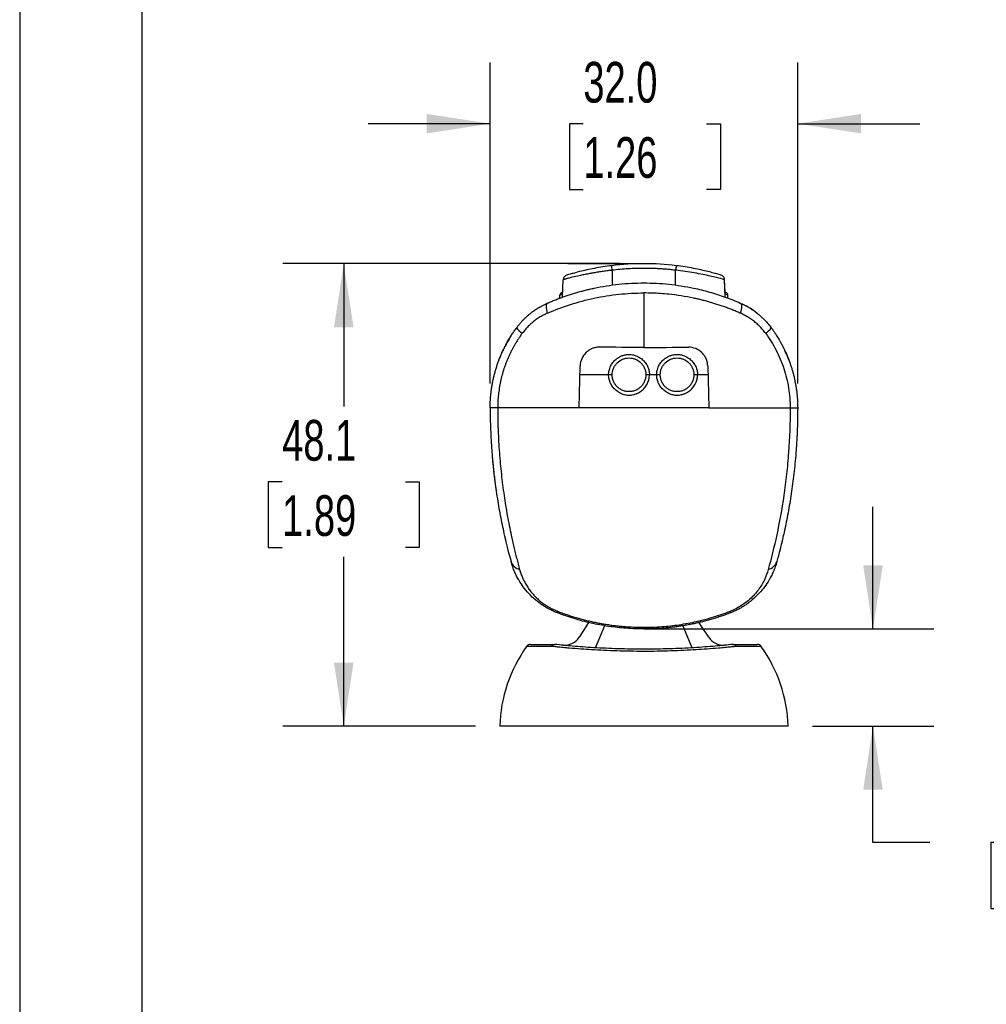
# Model space of a CAD drawing. Header units: millimetres. Extents: x 0 to 559, y 0 to 432.
# Tile 2 of 34: x 0 to 101, y 143 to 245. Entities that reach past the tile are written whole.
import ezdxf

# ---------------------------------------------------------------- set-up
doc = ezdxf.new("R2010")
doc.units = ezdxf.units.MM
doc.header["$LTSCALE"] = 2
doc.layers.add('DIMENSIONS', color=140, linetype='Continuous', lineweight=25)
doc.layers.add('TEXT', color=140, linetype='Continuous', lineweight=25)
doc.styles.add('SLDTEXTSTYLE0', font='TXT', dxfattribs={"width": 0.7})
doc.dimstyles.new('SLDDIMSTYLE0', dxfattribs={"dimtxt": 4.316016, "dimasz": 6.604, "dimexe": 0, "dimexo": 0.0625, "dimgap": 1.079004, "dimtad": 0, "dimtih": 1, "dimtoh": 1, "dimdec": 1, "dimrnd": 1e-09, "dimzin": 12, "dimdsep": 46, "dimtxsty": 'SLDTEXTSTYLE0', "dimsah": 1, "dimcen": 0.09, "dimadec": 0, "dimazin": 3, "dimtfac": 1, "dimtdec": 1, "dimtofl": 0, "dimtmove": 0, "dimatfit": 3, "dimfxl": 0, "dimfrac": 2, "dimtolj": 1, "dimtzin": 12, "dimarcsym": 0})
doc.dimstyles.new('SLDDIMSTYLE1', dxfattribs={"dimtxt": 4.316016, "dimasz": 6.604, "dimexe": 0, "dimexo": 0.0625, "dimgap": 1.079004, "dimtad": 0, "dimtih": 1, "dimtoh": 1, "dimdec": 1, "dimrnd": 1e-09, "dimzin": 12, "dimdsep": 46, "dimtxsty": 'SLDTEXTSTYLE0', "dimsah": 1, "dimcen": 0.09, "dimadec": 0, "dimazin": 3, "dimtfac": 1, "dimtdec": 1, "dimtmove": 0, "dimatfit": 0, "dimfxl": 0, "dimfrac": 2, "dimtolj": 1, "dimtzin": 12, "dimarcsym": 0})
doc.dimstyles.new('SLDDIMSTYLE2', dxfattribs={"dimtxt": 4.316016, "dimasz": 6.604, "dimexe": 0, "dimexo": 0.0625, "dimgap": 1.079004, "dimtad": 0, "dimtih": 1, "dimtoh": 1, "dimdec": 1, "dimrnd": 1e-09, "dimzin": 4, "dimdsep": 46, "dimtxsty": 'SLDTEXTSTYLE0', "dimsah": 1, "dimcen": 0.09, "dimadec": 0, "dimazin": 1, "dimtfac": 1, "dimtdec": 1, "dimtmove": 0, "dimatfit": 0, "dimfxl": 0, "dimfrac": 2, "dimtolj": 1, "dimtzin": 12, "dimarcsym": 0})

# ---------------------------------------------------------------- blocks, each defined once
blk = doc.blocks.new('_D')
at = {"layer": 'DIMENSIONS'}
for p, q in [((62.43, 220.05), (27.38, 220.05)), ((33.73, 220.05), (33.73, 205.19)), ((27.32, 197.36), (25.87, 197.36)), ((25.87, 197.36), (25.87, 190.51)), ((40.14, 197.36), (41.59, 197.36)), ((41.59, 197.36), (41.59, 190.51)), ((25.87, 190.51), (27.32, 190.51)), ((33.73, 171.94), (33.73, 189.54)), ((41.59, 190.51), (40.14, 190.51)), ((47.43, 171.94), (27.38, 171.94))]:
    blk.add_line(p, q, dxfattribs=at)
for points in [[(33.73, 220.05), (32.71, 213.44), (34.75, 213.44)], [(33.73, 171.94), (34.75, 178.54), (32.71, 178.54)]]:
    blk.add_solid(points, dxfattribs=at)
at = {"layer": 'DIMENSIONS', "char_height": 4.233, "attachment_point": 1, "style": 'SLDTEXTSTYLE0'}
for s, insert in [('48.1', (27.32, 203.79)), ('1.89', (27.32, 195.96))]:
    blk.add_mtext(s, dxfattribs=dict(at, insert=insert))
blk = doc.blocks.new('_D_1')
at = {"layer": 'DIMENSIONS'}
for p, q in [((88.8, 182.05), (88.8, 194.75)), ((67.51, 182.05), (95.15, 182.05)), ((82.51, 171.94), (95.15, 171.94)), ((88.8, 159.84), (88.8, 171.94)), ((94.73, 159.84), (88.8, 159.84)), ((102.51, 159.84), (101.06, 159.84)), ((101.06, 159.84), (101.06, 152.98)), ((115.34, 159.84), (116.79, 159.84)), ((116.79, 159.84), (116.79, 152.98)), ((101.06, 152.98), (102.51, 152.98)), ((116.79, 152.98), (115.34, 152.98))]:
    blk.add_line(p, q, dxfattribs=at)
for points in [[(88.8, 182.05), (89.82, 188.65), (87.79, 188.65)], [(88.8, 171.94), (87.79, 165.34), (89.82, 165.34)]]:
    blk.add_solid(points, dxfattribs=at)
at = {"layer": 'DIMENSIONS', "char_height": 4.233, "attachment_point": 1, "style": 'SLDTEXTSTYLE0'}
for s, insert in [('10.1', (102.51, 166.26)), ('0.40', (102.51, 158.43))]:
    blk.add_mtext(s, dxfattribs=dict(at, insert=insert))
blk = doc.blocks.new('_D_2')
at = {"layer": 'DIMENSIONS'}
for p, q in [((48.97, 207.59), (48.97, 240.96)), ((80.97, 207.59), (80.97, 240.96)), ((48.97, 234.61), (36.27, 234.61)), ((58.66, 234.61), (57.21, 234.61)), ((57.21, 234.61), (57.21, 227.75)), ((71.48, 234.61), (72.93, 234.61)), ((72.93, 234.61), (72.93, 227.75)), ((80.97, 234.61), (93.67, 234.61)), ((57.21, 227.75), (58.66, 227.75)), ((72.93, 227.75), (71.48, 227.75))]:
    blk.add_line(p, q, dxfattribs=at)
for points in [[(48.97, 234.61), (42.36, 235.63), (42.36, 233.6)], [(80.97, 234.61), (87.57, 233.6), (87.57, 235.63)]]:
    blk.add_solid(points, dxfattribs=at)
at = {"layer": 'DIMENSIONS', "char_height": 4.233, "attachment_point": 1, "style": 'SLDTEXTSTYLE0'}
for s, insert in [('32.0', (58.66, 241.04)), ('1.26', (58.66, 233.21))]:
    blk.add_mtext(s, dxfattribs=dict(at, insert=insert))

msp = doc.modelspace()

# ---------------------------------------------------------------- linework, layer by layer
at = {"color": 7, "linetype": 'Continuous'}
msp.add_line((0.00494, 431.805348), (0.00494, 0.005348), dxfattribs=at)
for p, q in [((61.666561, 219.361036), (61.666561, 217.827255)), ((68.266561, 217.827255), (68.266561, 219.361036)), ((56.51034, 216.57243), (56.573599, 218.383925)), ((73.421889, 216.598013), (73.359517, 218.384107)), ((73.40563, 217.063604), (73.359524, 218.383925)), ((56.217282, 216.465024), (56.227784, 216.779645)), ((64.966561, 217.002534), (64.966561, 211.339736)), ((73.715841, 216.465024), (73.705341, 216.779645)), ((50.928455, 212.19332), (51.20069, 212.602845)), ((78.732433, 212.602845), (79.004667, 212.19332)), ((58.21639, 205.046012), (58.330612, 209.407968)), ((71.602511, 209.407968), (71.716733, 205.046012)), ((61.291275, 208.486012), (58.30647, 208.486012)), ((66.291275, 208.486012), (65.541848, 208.486012)), ((71.626653, 208.486012), (70.541848, 208.486012)), ((49.74917, 205.046012), (48.966561, 205.046012)), ((58.21639, 205.046012), (49.74917, 205.046012)), ((64.966561, 205.046012), (58.21639, 205.046012)), ((71.716733, 205.046012), (64.966561, 205.046012)), ((71.716733, 205.046012), (80.183953, 205.046012)), ((80.183953, 205.046012), (80.966561, 205.046012)), ((50.469194, 191.73243), (50.553523, 191.337731)), ((79.379599, 191.337731), (78.929302, 189.575404)), ((59.935886, 180.088108), (60.902095, 182.420743)), ((69.997237, 180.088108), (69.031066, 182.42065)), ((53.169804, 180.440845), (55.679474, 180.440845)), ((74.253649, 180.440845), (76.763319, 180.440845)), ((79.966561, 171.940845), (49.966561, 171.940845))]:
    msp.add_line(p, q)
at = {"flags": 128}
for points in [[(56.23421, 216.457327), (56.220543, 216.454678), (56.088721, 216.416591)], [(54.935271, 215.945209), (53.654474, 215.23802), (53.587866, 215.192341), (53.551667, 215.167103), (53.547716, 215.16433), (53.546539, 215.163503), (53.545902, 215.163056), (53.545828, 215.163004), (53.545812, 215.162993), (53.545819, 215.162998)], [(54.935271, 214.901731), (54.884544, 215.107365), (54.847708, 215.296814), (54.825365, 215.466994), (54.817876, 215.615133), (54.825365, 215.73882), (54.847708, 215.836041), (54.884544, 215.905212), (54.935271, 215.945209)], [(74.997852, 215.945209), (75.048579, 215.905212), (75.085414, 215.836041), (75.107758, 215.73882), (75.115247, 215.615133), (75.107758, 215.466994), (75.085414, 215.296814), (75.048579, 215.107365), (74.997852, 214.901731)], [(50.555721, 211.523867), (50.522278, 211.459433), (50.511342, 211.43819), (50.508239, 211.432147), (50.507393, 211.430498), (50.507161, 211.430046), (50.507095, 211.429917), (50.507074, 211.429877), (50.507062, 211.429853), (50.507063, 211.429855)], [(64.966561, 211.339736), (64.383364, 211.339984), (63.800512, 211.340727), (63.218351, 211.341965), (62.637226, 211.343697), (62.057481, 211.345922), (61.479459, 211.348639), (60.903504, 211.351847), (60.329956, 211.355542)], [(64.966561, 211.339736), (65.549759, 211.339984), (66.132611, 211.340727), (66.714772, 211.341965), (67.295897, 211.343697), (67.875642, 211.345922), (68.453664, 211.348639), (69.029619, 211.351847), (69.603166, 211.355542)], [(59.248247, 182.779531), (58.937277, 182.275467), (58.228969, 181.185873)], [(71.704154, 181.185873), (70.995846, 182.275467), (70.691155, 182.769185)]]:
    msp.add_lwpolyline(points, dxfattribs=at)
for centre, radius, start, end in [((33.931288, 216.064388), 27.930508, 6.77844346, 7.76862246), ((96.001835, 216.064388), 27.930508, 172.23137754, 173.22155654), ((56.537888, 216.769293), 0.310277, 109.21811925, 178.08816498), ((73.395236, 216.769295), 0.310277, 1.91153221, 70.78157793), ((53.571206, 214.720945), 2.288697, 215.88492923, 236.60861625), ((76.361917, 214.720945), 2.288697, 303.39138375, 324.11507077), ((52.319475, 189.456953), 1.249293, 198.87052144, 256.60449249), ((77.613648, 189.456953), 1.249293, 283.39550751, 341.12947856), ((56.174556, 183.808406), 0.223634, 157.11802989, 202.88197011), ((73.758567, 183.808406), 0.223634, 337.11802989, 22.88197011), ((53.169804, 179.940845), 0.5, 90, 144.40225644), ((56.654209, 182.246356), 1.898551, 268.45261762, 326.04268143), ((73.278914, 182.246356), 1.898551, 213.95731857, 271.54738238), ((76.763319, 179.940845), 0.5, 35.59774356, 90), ((64.960097, 171.500526), 15, 144.40225644, 178.31786465), ((64.973025, 171.500526), 15, 1.68213535, 35.59774356)]:
    msp.add_arc(centre, radius, start, end)
for points, knots in [([(61.666561, 219.361036), (61.591678, 219.35256), (61.439499, 219.335334), (61.20826, 219.306997), (60.97092, 219.27634), (60.728119, 219.243198), (60.480573, 219.207618), (60.229104, 219.169587), (59.974633, 219.129107), (59.673145, 219.078634), (59.290191, 219.010174), (58.83328, 218.922396), (58.416617, 218.835924), (57.907518, 218.723082), (57.400028, 218.603082), (57.021521, 218.50427), (56.818902, 218.45081), (56.707574, 218.420936), (56.629995, 218.399756), (56.582325, 218.386434), (56.576491, 218.384757), (56.573599, 218.383925)], [0, 0, 0, 0, 0.0281156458, 0.0571365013, 0.0870647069, 0.1179023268, 0.149651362, 0.1823137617, 0.2158914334, 0.2503862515, 0.3039853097, 0.3749810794, 0.4499980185, 0.5002465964, 0.6353871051, 0.7497673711, 0.8015396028, 0.8524321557, 0.9024612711, 0.9516443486, 1, 1, 1, 1]), ([(61.60545, 219.839838), (61.296531, 219.801796), (60.993342, 219.75914), (60.397858, 219.665521), (60.102586, 219.613963), (59.539217, 219.506653), (59.272153, 219.45123), (58.766484, 219.339222), (58.52665, 219.282259), (58.09546, 219.174706), (57.901462, 219.123561), (57.557705, 219.029791), (57.410081, 218.987737), (57.173162, 218.918879), (57.08181, 218.891502), (56.958111, 218.854164), (56.927495, 218.844746), (56.927126, 218.844633)], [0, 0, 0, 0, 0.125, 0.125, 0.25, 0.25, 0.375, 0.375, 0.5, 0.5, 0.625, 0.625, 0.75, 0.75, 0.875, 0.875, 1, 1, 1, 1]), ([(68.266561, 219.361036), (68.110165, 219.379494), (67.797435, 219.416403), (67.327243, 219.461331), (66.856441, 219.498595), (66.384935, 219.52745), (65.912752, 219.548093), (65.439883, 219.560476), (64.848387, 219.565623), (64.138879, 219.554921), (63.312561, 219.516625), (62.487975, 219.454829), (61.940407, 219.392305), (61.666561, 219.361036)], [0, 0, 0, 0, 0.0714042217, 0.142780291, 0.2141501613, 0.2855357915, 0.356959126, 0.4284420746, 0.5000064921, 0.6251554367, 0.7501256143, 0.8750345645, 1, 1, 1, 1]), ([(73.35894, 218.384087), (73.340627, 218.389312), (73.303092, 218.400021), (72.899116, 218.509068), (71.949483, 218.748866), (70.262686, 219.102171), (68.932388, 219.274689), (68.266561, 219.361036)], [0, 0, 0, 0, 0.1221684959, 0.2504076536, 0.5003802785, 0.7499353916, 1, 1, 1, 1]), ([(73.005996, 218.844633), (73.006365, 218.84452), (72.975464, 218.854024), (72.853763, 218.890766), (72.763788, 218.91775), (72.525891, 218.986925), (72.378175, 219.02901), (72.037432, 219.122016), (71.841853, 219.173639), (71.407138, 219.282114), (71.172151, 219.33794), (70.667613, 219.449818), (70.394973, 219.506428), (69.833397, 219.613439), (69.543571, 219.664136), (68.945363, 219.75834), (68.635606, 219.801917), (68.327673, 219.839838)], [0, 0, 0, 0, 0.125, 0.125, 0.25, 0.25, 0.375, 0.375, 0.5, 0.5, 0.625, 0.625, 0.75, 0.75, 0.875, 0.875, 1, 1, 1, 1]), ([(56.927126, 218.844633), (56.88022, 218.825667), (56.784062, 218.786786), (56.670665, 218.675434), (56.592452, 218.537084), (56.579781, 218.434141), (56.573599, 218.383925)], [0, 0, 0, 0, 0.2439037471, 0.4999988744, 0.756094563, 1, 1, 1, 1]), ([(73.359523, 218.383925), (73.353342, 218.434141), (73.340671, 218.537084), (73.262458, 218.675434), (73.14906, 218.786786), (73.052903, 218.825667), (73.005996, 218.844633)], [0, 0, 0, 0, 0.243905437, 0.5000011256, 0.7560962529, 1, 1, 1, 1]), ([(54.935271, 215.945209), (55.07578, 216.005876), (55.356795, 216.127209), (55.783746, 216.299866), (56.214488, 216.465528), (56.649296, 216.623421), (57.087933, 216.773615), (57.530298, 216.915954), (57.976247, 217.050345), (58.425645, 217.176682), (58.878347, 217.294864), (59.334224, 217.404793), (60.482058, 217.658888), (62.352496, 217.954542), (64.959815, 218.091409), (67.566373, 217.955941), (69.565661, 217.641196), (70.966084, 217.320558), (71.797612, 217.099728), (72.617697, 216.851646), (73.425155, 216.576352), (74.220511, 216.276753), (74.738749, 216.055719), (74.997852, 215.945209)], [0, 0, 0, 0, 0.0226287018, 0.0452570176, 0.0678874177, 0.090522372, 0.1131643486, 0.1358158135, 0.1584792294, 0.1811570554, 0.2038517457, 0.2265657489, 0.2493015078, 0.3744791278, 0.4997270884, 0.6248407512, 0.7498893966, 0.7916897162, 0.8334235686, 0.8751062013, 0.916752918, 0.9583790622, 1, 1, 1, 1]), ([(54.935271, 214.901731), (56.492389, 215.583847), (58.112819, 216.106195), (60.21699, 216.550988), (60.6418, 216.62945), (61.499608, 216.764778), (61.934077, 216.821766), (63.235564, 216.957789), (64.101769, 217.002534), (64.966561, 217.002534)], [0, 0, 0, 0, 0.5, 0.5, 0.625, 0.625, 0.75, 0.75, 1, 1, 1, 1]), ([(56.52133, 216.887137), (56.473297, 216.869908), (56.360297, 216.829377), (56.253307, 216.78935), (56.236318, 216.78289), (56.227784, 216.779645)], [0, 0, 0, 0, 0.2689700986, 0.6327699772, 1, 1, 1, 1]), ([(74.997852, 214.901731), (74.851575, 214.964847), (74.560339, 215.090512), (74.119358, 215.268238), (73.678081, 215.437109), (73.236142, 215.596578), (72.793703, 215.746983), (72.350751, 215.88842), (71.907279, 216.021039), (71.463241, 216.144964), (71.018563, 216.260306), (70.573142, 216.36716), (69.850872, 216.526466), (68.847356, 216.710801), (67.698811, 216.860941), (66.693012, 216.947422), (65.829897, 216.993865), (65.254359, 216.999644), (64.966561, 217.002534)], [0, 0, 0, 0, 0.04723738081, 0.09404916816, 0.140457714, 0.18648696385, 0.23216246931, 0.27751139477, 0.32256251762, 0.36734622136, 0.41189448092, 0.45624083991, 0.50042037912, 0.62645784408, 0.75130511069, 0.83443339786, 0.91720858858, 1, 1, 1, 1]), ([(73.705341, 216.779645), (73.695828, 216.783203), (73.676903, 216.790283), (73.58616, 216.824889), (73.460552, 216.869142), (73.411821, 216.88631)], [0, 0, 0, 0, 0.3821759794, 0.7603122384, 1, 1, 1, 1]), ([(51.716914, 213.379404), (51.773791, 213.454569), (51.888037, 213.605546), (52.070089, 213.824897), (52.260795, 214.039739), (52.460827, 214.24907), (52.669899, 214.452601), (52.88796, 214.649843), (53.114866, 214.840358), (53.350471, 215.023689), (53.594599, 215.199387), (53.84706, 215.366981), (54.107607, 215.526087), (54.376097, 215.675987), (54.651868, 215.817247), (54.840525, 215.902429), (54.935271, 215.945209)], [0, 0, 0, 0, 0.0674548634, 0.1354906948, 0.2041156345, 0.2733376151, 0.3431643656, 0.4136034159, 0.4846621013, 0.5563475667, 0.6286667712, 0.7016264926, 0.7752333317, 0.8494937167, 0.9244139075, 1, 1, 1, 1]), ([(74.997852, 215.945209), (75.086334, 215.905337), (75.262569, 215.825921), (75.520656, 215.695023), (75.772434, 215.556548), (76.017337, 215.409975), (76.255252, 215.255904), (76.485969, 215.094641), (76.709328, 214.926571), (76.925179, 214.75206), (77.133388, 214.571476), (77.333845, 214.38519), (77.526439, 214.193555), (77.711137, 213.996971), (77.887699, 213.795664), (78.056714, 213.590479), (78.163186, 213.449575), (78.216209, 213.379404)], [0, 0, 0, 0, 0.0705678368, 0.1405552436, 0.2099671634, 0.2788086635, 0.3470849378, 0.4148013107, 0.4819632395, 0.5485763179, 0.6146462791, 0.6801789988, 0.7451804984, 0.8096569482, 0.8736146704, 0.9370601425, 1, 1, 1, 1]), ([(74.997852, 215.945209), (75.624817, 215.667022), (76.271915, 215.379903), (76.747933, 214.887168), (76.762744, 214.871837)], [0, 0, 0, 0, 0.9688866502, 1, 1, 1, 1]), ([(54.935271, 214.901731), (54.860182, 214.867853), (54.710474, 214.80031), (54.490914, 214.688269), (54.276237, 214.569057), (54.066949, 214.442116), (53.863188, 214.307895), (53.665181, 214.166583), (53.473122, 214.018439), (53.287205, 213.863706), (53.107612, 213.702638), (52.934536, 213.535477), (52.768102, 213.362515), (52.608647, 213.183873), (52.455699, 213.000305), (52.359586, 212.873392), (52.31161, 212.810042)], [0, 0, 0, 0, 0.0739684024, 0.1474732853, 0.2205319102, 0.29316185, 0.3653810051, 0.4372076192, 0.5086602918, 0.5797579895, 0.6505200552, 0.7209662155, 0.7911165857, 0.8609916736, 0.9306123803, 1, 1, 1, 1]), ([(77.621513, 212.810042), (77.573537, 212.873392), (77.477424, 213.000305), (77.324476, 213.183873), (77.165021, 213.362515), (76.998587, 213.535477), (76.82551, 213.702638), (76.645918, 213.863706), (76.460001, 214.018439), (76.267942, 214.166583), (76.069934, 214.307895), (75.866174, 214.442116), (75.656886, 214.569057), (75.442209, 214.688269), (75.222648, 214.80031), (75.072941, 214.867853), (74.997852, 214.901731)], [0, 0, 0, 0, 0.069387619, 0.139008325, 0.2088834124, 0.2790337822, 0.3494799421, 0.4202420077, 0.4913397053, 0.562792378, 0.6346189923, 0.7068381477, 0.7794680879, 0.8525267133, 0.9260315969, 1, 1, 1, 1]), ([(48.966561, 205.046012), (48.967603, 205.175763), (48.969691, 205.435787), (48.986625, 205.826305), (49.013802, 206.21778), (49.052326, 206.609894), (49.102028, 207.002324), (49.163075, 207.394741), (49.23553, 207.786809), (49.31947, 208.178184), (49.414957, 208.568519), (49.522045, 208.95746), (49.640774, 209.344648), (49.771177, 209.729721), (49.913271, 210.112308), (50.067067, 210.492038), (50.232558, 210.868533), (50.40973, 211.241412), (50.59855, 211.610296), (50.798993, 211.974784), (51.010941, 212.334537), (51.234571, 212.688979), (51.46888, 213.038407), (51.63413, 213.265593), (51.716914, 213.379404)], [0, 0, 0, 0, 0.0435855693, 0.0873471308, 0.1312850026, 0.175399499, 0.2196909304, 0.2641596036, 0.3088058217, 0.3536298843, 0.3986320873, 0.4438127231, 0.4891720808, 0.534710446, 0.5804281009, 0.6263253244, 0.6724023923, 0.7186595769, 0.7650971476, 0.8117153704, 0.8585145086, 0.905494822, 0.9526565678, 1, 1, 1, 1]), ([(78.216209, 213.379404), (78.292181, 213.275116), (78.443858, 213.066907), (78.659982, 212.747299), (78.867144, 212.423422), (79.064507, 212.095), (79.25222, 211.76249), (79.430185, 211.426151), (79.598378, 211.086292), (79.756769, 210.743207), (79.90534, 210.397192), (80.044081, 210.048538), (80.172991, 209.697535), (80.292077, 209.344471), (80.401355, 208.989628), (80.500848, 208.633287), (80.590588, 208.275725), (80.670612, 207.917215), (80.740968, 207.558027), (80.801708, 207.198426), (80.852896, 206.838672), (80.894583, 206.479024), (80.926904, 206.119732), (80.949714, 205.761045), (80.963933, 205.403206), (80.965686, 205.16493), (80.966561, 205.046012)], [0, 0, 0, 0, 0.043405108, 0.0866575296, 0.12975746, 0.1727050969, 0.2155006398, 0.2581442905, 0.300636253, 0.3429767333, 0.3851659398, 0.4272040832, 0.4690913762, 0.510828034, 0.5524142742, 0.5938503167, 0.6351363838, 0.6762727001, 0.7172594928, 0.7580969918, 0.7987854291, 0.8393250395, 0.8797160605, 0.919958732, 0.9600532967, 1, 1, 1, 1]), ([(52.31161, 212.810042), (52.241942, 212.71443), (52.102883, 212.523588), (51.904633, 212.23081), (51.714572, 211.934357), (51.533455, 211.634017), (51.361141, 211.330236), (51.197712, 211.023282), (51.04318, 210.713471), (50.897561, 210.401098), (50.760856, 210.086464), (50.633059, 209.769863), (50.514154, 209.451582), (50.365024, 209.018342), (50.199042, 208.465771), (50.03483, 207.789921), (49.906915, 207.107922), (49.816308, 206.421969), (49.759662, 205.734225), (49.752663, 205.275161), (49.74917, 205.046012)], [0, 0, 0, 0, 0.0427325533, 0.0852942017, 0.1276810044, 0.1698890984, 0.2119146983, 0.2537540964, 0.2954036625, 0.3368598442, 0.3781191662, 0.419178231, 0.4600337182, 0.5006823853, 0.5844483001, 0.6680252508, 0.7513907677, 0.8345227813, 0.9173996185, 1, 1, 1, 1]), ([(77.621513, 212.810042), (78.03703, 212.249116), (78.402374, 211.662386), (79.036591, 210.439451), (79.305476, 209.803227), (79.633806, 208.810383), (79.730196, 208.474081), (79.894665, 207.799806), (79.963182, 207.460558), (80.128039, 206.436556), (80.183953, 205.745563), (80.183953, 205.046012)], [0, 0, 0, 0, 0.25, 0.25, 0.5, 0.5, 0.625, 0.625, 0.75, 0.75, 1, 1, 1, 1]), ([(49.860579, 209.968737), (49.860925, 209.96966), (49.861671, 209.971646), (49.86672, 209.985066), (49.874505, 210.005678), (49.885494, 210.034608), (49.899607, 210.071482), (49.923733, 210.133929), (49.960237, 210.226865), (50.012981, 210.357526), (50.07355, 210.503111), (50.142262, 210.662674), (50.217209, 210.831354), (50.273857, 210.952931), (50.301967, 211.01326)], [0, 0, 0, 0, 0.0291879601, 0.0628527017, 0.1013239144, 0.144822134, 0.1934996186, 0.2474648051, 0.3699066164, 0.4953233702, 0.6258584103, 0.75297269, 0.8774191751, 1, 1, 1, 1]), ([(60.329956, 211.355542), (60.201625, 211.356426), (60.07485, 211.344971), (59.824354, 211.29782), (59.699284, 211.261522), (59.459933, 211.165595), (59.345949, 211.106454), (59.129398, 210.965743), (59.026438, 210.883403), (58.748968, 210.612906), (58.598558, 210.393895), (58.393956, 209.922109), (58.337356, 209.665516), (58.330612, 209.407968)], [0, 0, 0, 0, 0.125, 0.125, 0.25, 0.25, 0.375, 0.375, 0.5, 0.5, 0.75, 0.75, 1, 1, 1, 1]), ([(71.602511, 209.407968), (71.599139, 209.536729), (71.583651, 209.663539), (71.528861, 209.913332), (71.48894, 210.037622), (71.386274, 210.274959), (71.324069, 210.387584), (71.177823, 210.600696), (71.092897, 210.701707), (70.815593, 210.972532), (70.593207, 211.117231), (70.117294, 211.308492), (69.859883, 211.357309), (69.603166, 211.355542)], [0, 0, 0, 0, 0.125, 0.125, 0.25, 0.25, 0.375, 0.375, 0.5, 0.5, 0.75, 0.75, 1, 1, 1, 1]), ([(80.072544, 209.968737), (80.072544, 209.968738), (80.063811, 209.99201), (80.043103, 210.046502), (80.030337, 210.079821), (79.988834, 210.18666), (79.956562, 210.268016), (79.845989, 210.53765), (79.752003, 210.756779), (79.631156, 211.01326)], [0, 0, 0, 0, 0.125, 0.125, 0.25, 0.25, 0.5, 0.5, 1, 1, 1, 1]), ([(61.291275, 208.486012), (61.291496, 208.523521), (61.29271, 208.561023), (61.303927, 208.751216), (61.329493, 208.902979), (61.412561, 209.197517), (61.470058, 209.340275), (61.614319, 209.610167), (61.701074, 209.737286), (61.845244, 209.906088), (61.892602, 209.956346), (61.942284, 210.004191)], [3.90817010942, 3.90817010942, 3.90817010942, 3.90817010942, 3.96111589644, 3.96111589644, 4.17710039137, 4.17710039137, 4.39308488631, 4.39308488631, 4.60906938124, 4.60906938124, 4.70642990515, 4.70642990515, 4.70642990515, 4.70642990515]), ([(61.666561, 208.486012), (61.666561, 208.601533), (61.677889, 208.71533), (61.7225, 208.939582), (61.756329, 209.050973), (61.843872, 209.262028), (61.897548, 209.362514), (62.024948, 209.553283), (62.098571, 209.6429), (62.34033, 209.884646), (62.535604, 210.015201), (62.851585, 210.146224), (62.962746, 210.180032), (63.187682, 210.224766), (63.301125, 210.235945), (63.529945, 210.236079), (63.645891, 210.224672), (63.869809, 210.180148), (63.979018, 210.147156), (64.29818, 210.015151), (64.490929, 209.886435), (64.735055, 209.642434), (64.807365, 209.554274), (64.9343, 209.36464), (64.98927, 209.261997), (65.120634, 208.945247), (65.166561, 208.717055), (65.166561, 208.486012)], [0, 0, 0, 0, 0.0625, 0.0625, 0.125, 0.125, 0.1875, 0.1875, 0.25, 0.25, 0.375, 0.375, 0.4375, 0.4375, 0.5, 0.5, 0.5625, 0.5625, 0.625, 0.625, 0.75, 0.75, 0.8125, 0.8125, 0.875, 0.875, 1, 1, 1, 1]), ([(61.942284, 210.004191), (62.002817, 210.062484), (62.0668, 210.117194), (62.255808, 210.260269), (62.387813, 210.33939), (62.552995, 210.41554), (62.579466, 210.427093), (62.606161, 210.438101)], [3.53280196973, 3.53280196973, 3.53280196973, 3.53280196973, 3.65142594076, 3.65142594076, 3.8674104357, 3.8674104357, 3.90817010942, 3.90817010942, 3.90817010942, 3.90817010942]), ([(62.636598, 210.450378), (62.741899, 210.491912), (62.850516, 210.525037), (63.110543, 210.582089), (63.263547, 210.598677), (63.422026, 210.598677), (63.427491, 210.598656), (63.432956, 210.598613)], [3.1338786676, 3.1338786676, 3.1338786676, 3.1338786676, 3.2936612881, 3.2936612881, 3.50964578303, 3.50964578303, 3.51735976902, 3.51735976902, 3.51735976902, 3.51735976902]), ([(63.432956, 210.598613), (63.5805, 210.597471), (63.727918, 210.580918), (63.993292, 210.522693), (64.1122, 210.485426), (64.226962, 210.438101)], [2.75038333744, 2.75038333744, 2.75038333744, 2.75038333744, 2.95865384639, 2.95865384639, 3.1338786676, 3.1338786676, 3.1338786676, 3.1338786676]), ([(64.226962, 210.438101), (64.253657, 210.427093), (64.280127, 210.41554), (64.44531, 210.33939), (64.577315, 210.260269), (64.821318, 210.075564), (64.9333, 209.969991), (65.132049, 209.737286), (65.218804, 209.610167), (65.363065, 209.340275), (65.420561, 209.197517), (65.50363, 208.902979), (65.529196, 208.751216), (65.540413, 208.561023), (65.541626, 208.523521), (65.541848, 208.486012)], [1.576755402, 1.576755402, 1.576755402, 1.576755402, 1.6175150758, 1.6175150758, 1.8334995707, 1.8334995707, 2.0494840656, 2.0494840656, 2.2654685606, 2.2654685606, 2.4814530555, 2.4814530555, 2.6974375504, 2.6974375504, 2.7503833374, 2.7503833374, 2.7503833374, 2.7503833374]), ([(66.291275, 208.486012), (66.291496, 208.523521), (66.29271, 208.561023), (66.303927, 208.751216), (66.329493, 208.902979), (66.412561, 209.197517), (66.470058, 209.340275), (66.614319, 209.610167), (66.701074, 209.737286), (66.845244, 209.906088), (66.892602, 209.956346), (66.942284, 210.004191)], [3.90817010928, 3.90817010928, 3.90817010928, 3.90817010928, 3.9611158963, 3.9611158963, 4.17710039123, 4.17710039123, 4.39308488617, 4.39308488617, 4.6090693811, 4.6090693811, 4.70642990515, 4.70642990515, 4.70642990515, 4.70642990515]), ([(66.666561, 208.486012), (66.666561, 208.601533), (66.677889, 208.71533), (66.7225, 208.939582), (66.756329, 209.050973), (66.843872, 209.262028), (66.897548, 209.362514), (67.024948, 209.553283), (67.098571, 209.6429), (67.34033, 209.884646), (67.535604, 210.015201), (67.851585, 210.146224), (67.962746, 210.180032), (68.187682, 210.224766), (68.301125, 210.235945), (68.529945, 210.236079), (68.645891, 210.224672), (68.869809, 210.180148), (68.979018, 210.147156), (69.29818, 210.015151), (69.490929, 209.886435), (69.735055, 209.642434), (69.807365, 209.554274), (69.9343, 209.36464), (69.98927, 209.261997), (70.120634, 208.945247), (70.166561, 208.717055), (70.166561, 208.486012)], [0, 0, 0, 0, 0.0625, 0.0625, 0.125, 0.125, 0.1875, 0.1875, 0.25, 0.25, 0.375, 0.375, 0.4375, 0.4375, 0.5, 0.5, 0.5625, 0.5625, 0.625, 0.625, 0.75, 0.75, 0.8125, 0.8125, 0.875, 0.875, 1, 1, 1, 1]), ([(66.942284, 210.004191), (67.002817, 210.062484), (67.0668, 210.117194), (67.255808, 210.260269), (67.387813, 210.33939), (67.552995, 210.41554), (67.579466, 210.427093), (67.606161, 210.438101)], [3.53280196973, 3.53280196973, 3.53280196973, 3.53280196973, 3.65142594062, 3.65142594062, 3.86741043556, 3.86741043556, 3.90817010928, 3.90817010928, 3.90817010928, 3.90817010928]), ([(67.636598, 210.450378), (67.741899, 210.491912), (67.850516, 210.525037), (68.110543, 210.582089), (68.263547, 210.598677), (68.422026, 210.598677), (68.427491, 210.598656), (68.432956, 210.598613)], [3.13387866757, 3.13387866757, 3.13387866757, 3.13387866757, 3.29366128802, 3.29366128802, 3.50964578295, 3.50964578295, 3.51735976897, 3.51735976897, 3.51735976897, 3.51735976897]), ([(68.432956, 210.598613), (68.5805, 210.597471), (68.727918, 210.580918), (68.993292, 210.522693), (69.1122, 210.485426), (69.226962, 210.438101)], [2.75038333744, 2.75038333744, 2.75038333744, 2.75038333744, 2.95865384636, 2.95865384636, 3.13387866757, 3.13387866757, 3.13387866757, 3.13387866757]), ([(69.226962, 210.438101), (69.253657, 210.427093), (69.280127, 210.41554), (69.44531, 210.33939), (69.577315, 210.260269), (69.821318, 210.075564), (69.9333, 209.969991), (70.132049, 209.737286), (70.218804, 209.610167), (70.363065, 209.340275), (70.420561, 209.197517), (70.50363, 208.902979), (70.529196, 208.751216), (70.540413, 208.561023), (70.541626, 208.523521), (70.541848, 208.486012)], [1.576755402, 1.576755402, 1.576755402, 1.576755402, 1.6175150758, 1.6175150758, 1.8334995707, 1.8334995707, 2.0494840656, 2.0494840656, 2.2654685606, 2.2654685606, 2.4814530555, 2.4814530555, 2.6974375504, 2.6974375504, 2.7503833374, 2.7503833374, 2.7503833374, 2.7503833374]), ([(62.606161, 206.533923), (62.579466, 206.544932), (62.552995, 206.556485), (62.387813, 206.632635), (62.255808, 206.711756), (62.011805, 206.896461), (61.899823, 207.002033), (61.701074, 207.234739), (61.614319, 207.361857), (61.470058, 207.63175), (61.412561, 207.774508), (61.329493, 208.069046), (61.303927, 208.220808), (61.29271, 208.411001), (61.291496, 208.448504), (61.291275, 208.486012)], [1.576755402, 1.576755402, 1.576755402, 1.576755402, 1.6175150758, 1.6175150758, 1.8334995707, 1.8334995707, 2.0494840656, 2.0494840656, 2.2654685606, 2.2654685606, 2.4814530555, 2.4814530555, 2.6974375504, 2.6974375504, 2.7503833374, 2.7503833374, 2.7503833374, 2.7503833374]), ([(65.166557, 208.486012), (65.166559, 208.451651), (65.165549, 208.41729), (65.156109, 208.257215), (65.135057, 208.132253), (65.066659, 207.88973), (65.019316, 207.772183), (64.900531, 207.549953), (64.829097, 207.445283), (64.665447, 207.253673), (64.57324, 207.166744), (64.372328, 207.014658), (64.263635, 206.94951), (64.034797, 206.844014), (63.914667, 206.803673), (63.668538, 206.749671), (63.542553, 206.736012), (63.290569, 206.736012), (63.164585, 206.749671), (62.918456, 206.803673), (62.798326, 206.844014), (62.569488, 206.94951), (62.460795, 207.014658), (62.259882, 207.166744), (62.167676, 207.253673), (62.004026, 207.445283), (61.932591, 207.549953), (61.813807, 207.772183), (61.766464, 207.88973), (61.698065, 208.132253), (61.677014, 208.257215), (61.667574, 208.41729), (61.666564, 208.451651), (61.666566, 208.486012)], [1.5707965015, 1.5707965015, 1.5707965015, 1.5707965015, 1.629701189, 1.629701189, 1.845685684, 1.845685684, 2.0616701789, 2.0616701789, 2.2776546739, 2.2776546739, 2.4936391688, 2.4936391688, 2.7096236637, 2.7096236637, 2.9256081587, 2.9256081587, 3.1415926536, 3.1415926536, 3.3575771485, 3.3575771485, 3.5735616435, 3.5735616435, 3.7895461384, 3.7895461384, 4.0055306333, 4.0055306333, 4.2215151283, 4.2215151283, 4.4374996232, 4.4374996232, 4.6534841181, 4.6534841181, 4.7123888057, 4.7123888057, 4.7123888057, 4.7123888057]), ([(64.890839, 206.967834), (64.940521, 207.015679), (64.987879, 207.065937), (65.132049, 207.234739), (65.218804, 207.361857), (65.363065, 207.63175), (65.420561, 207.774508), (65.50363, 208.069046), (65.529196, 208.220808), (65.540413, 208.411001), (65.541626, 208.448504), (65.541848, 208.486012)], [3.90817010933, 3.90817010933, 3.90817010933, 3.90817010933, 4.00553063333, 4.00553063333, 4.22151512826, 4.22151512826, 4.4374996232, 4.4374996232, 4.65348411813, 4.65348411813, 4.70642990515, 4.70642990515, 4.70642990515, 4.70642990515]), ([(67.606161, 206.533923), (67.579466, 206.544932), (67.552995, 206.556485), (67.387813, 206.632635), (67.255808, 206.711756), (67.011805, 206.896461), (66.899823, 207.002033), (66.701074, 207.234739), (66.614319, 207.361857), (66.470058, 207.63175), (66.412561, 207.774508), (66.329493, 208.069046), (66.303927, 208.220808), (66.29271, 208.411001), (66.291496, 208.448504), (66.291275, 208.486012)], [1.576755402, 1.576755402, 1.576755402, 1.576755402, 1.6175150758, 1.6175150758, 1.8334995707, 1.8334995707, 2.0494840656, 2.0494840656, 2.2654685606, 2.2654685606, 2.4814530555, 2.4814530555, 2.6974375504, 2.6974375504, 2.7503833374, 2.7503833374, 2.7503833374, 2.7503833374]), ([(70.166557, 208.486012), (70.166559, 208.451651), (70.165549, 208.41729), (70.156109, 208.257215), (70.135057, 208.132253), (70.066659, 207.88973), (70.019316, 207.772183), (69.900531, 207.549953), (69.829097, 207.445283), (69.665447, 207.253673), (69.57324, 207.166744), (69.372328, 207.014658), (69.263635, 206.94951), (69.034797, 206.844014), (68.914667, 206.803673), (68.668538, 206.749671), (68.542553, 206.736012), (68.290569, 206.736012), (68.164585, 206.749671), (67.918456, 206.803673), (67.798326, 206.844014), (67.569488, 206.94951), (67.460795, 207.014658), (67.259882, 207.166744), (67.167676, 207.253673), (67.004026, 207.445283), (66.932591, 207.549953), (66.813807, 207.772183), (66.766464, 207.88973), (66.698065, 208.132253), (66.677014, 208.257215), (66.667574, 208.41729), (66.666564, 208.451651), (66.666566, 208.486012)], [1.5707965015, 1.5707965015, 1.5707965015, 1.5707965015, 1.629701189, 1.629701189, 1.845685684, 1.845685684, 2.0616701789, 2.0616701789, 2.2776546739, 2.2776546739, 2.4936391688, 2.4936391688, 2.7096236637, 2.7096236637, 2.9256081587, 2.9256081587, 3.1415926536, 3.1415926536, 3.3575771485, 3.3575771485, 3.5735616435, 3.5735616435, 3.7895461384, 3.7895461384, 4.0055306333, 4.0055306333, 4.2215151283, 4.2215151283, 4.4374996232, 4.4374996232, 4.6534841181, 4.6534841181, 4.7123888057, 4.7123888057, 4.7123888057, 4.7123888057]), ([(69.890839, 206.967834), (69.940521, 207.015679), (69.987879, 207.065937), (70.132049, 207.234739), (70.218804, 207.361857), (70.363065, 207.63175), (70.420561, 207.774508), (70.50363, 208.069046), (70.529196, 208.220808), (70.540413, 208.411001), (70.541626, 208.448504), (70.541848, 208.486012)], [3.90817010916, 3.90817010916, 3.90817010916, 3.90817010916, 4.00553063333, 4.00553063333, 4.22151512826, 4.22151512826, 4.4374996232, 4.4374996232, 4.65348411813, 4.65348411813, 4.70642990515, 4.70642990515, 4.70642990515, 4.70642990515]), ([(64.226962, 206.533923), (64.253657, 206.544932), (64.280127, 206.556485), (64.44531, 206.632635), (64.577315, 206.711756), (64.766322, 206.85483), (64.830306, 206.90954), (64.890839, 206.967834)], [3.53280196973, 3.53280196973, 3.53280196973, 3.53280196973, 3.57356164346, 3.57356164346, 3.78954613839, 3.78954613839, 3.90817010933, 3.90817010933, 3.90817010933, 3.90817010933]), ([(69.226962, 206.533923), (69.253657, 206.544932), (69.280127, 206.556485), (69.44531, 206.632635), (69.577315, 206.711756), (69.766322, 206.85483), (69.830306, 206.90954), (69.890839, 206.967834)], [3.53280196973, 3.53280196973, 3.53280196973, 3.53280196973, 3.57356164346, 3.57356164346, 3.78954613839, 3.78954613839, 3.90817010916, 3.90817010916, 3.90817010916, 3.90817010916]), ([(62.606161, 206.533923), (62.720923, 206.486599), (62.83983, 206.449332), (63.105205, 206.391107), (63.252623, 206.374553), (63.400167, 206.373411)], [2.75038333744, 2.75038333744, 2.75038333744, 2.75038333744, 2.92560815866, 2.92560815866, 3.13387866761, 3.13387866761, 3.13387866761, 3.13387866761]), ([(63.400167, 206.373411), (63.405631, 206.373369), (63.411096, 206.373348), (63.569575, 206.373348), (63.72258, 206.389936), (63.982607, 206.446987), (64.091224, 206.480113), (64.196525, 206.521646)], [3.13387866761, 3.13387866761, 3.13387866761, 3.13387866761, 3.14159265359, 3.14159265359, 3.35757714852, 3.35757714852, 3.51735976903, 3.51735976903, 3.51735976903, 3.51735976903]), ([(67.606161, 206.533923), (67.720923, 206.486599), (67.83983, 206.449332), (68.105205, 206.391107), (68.252623, 206.374553), (68.400167, 206.373411)], [2.75038333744, 2.75038333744, 2.75038333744, 2.75038333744, 2.92560815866, 2.92560815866, 3.13387866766, 3.13387866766, 3.13387866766, 3.13387866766]), ([(68.400167, 206.373411), (68.405631, 206.373369), (68.411096, 206.373348), (68.569575, 206.373348), (68.72258, 206.389936), (68.982607, 206.446987), (69.091224, 206.480113), (69.196525, 206.521646)], [3.13387866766, 3.13387866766, 3.13387866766, 3.13387866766, 3.14159265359, 3.14159265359, 3.35757714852, 3.35757714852, 3.51735976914, 3.51735976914, 3.51735976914, 3.51735976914]), ([(48.966561, 205.046012), (48.966561, 204.29909), (48.980504, 203.554652), (49.035776, 202.07074), (49.07729, 201.330246), (49.239276, 199.148713), (49.397391, 197.73647), (49.647636, 196.02466), (49.700315, 195.684999), (49.810671, 195.011213), (49.868419, 194.676799), (50.046642, 193.693161), (50.172681, 193.05975), (50.566458, 191.226052), (50.850148, 190.091305), (51.137329, 189.052894)], [0, 0, 0, 0, 0.125, 0.125, 0.25, 0.25, 0.5, 0.5, 0.5625, 0.5625, 0.625, 0.625, 0.75, 0.75, 1, 1, 1, 1]), ([(49.74917, 205.046012), (49.749516, 204.889255), (49.750208, 204.57602), (49.755705, 204.106521), (49.764386, 203.637482), (49.776586, 203.168345), (49.800036, 202.466926), (49.843616, 201.533861), (49.942752, 200.005799), (50.118489, 198.1162), (50.399078, 195.928425), (50.747668, 193.805596), (51.056173, 192.250396), (51.290604, 191.185705), (51.431593, 190.574642), (51.576691, 189.972795), (51.725328, 189.381821), (51.876923, 188.801108), (51.978798, 188.428897), (52.030049, 188.241648)], [0, 0, 0, 0, 0.025164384, 0.0502835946, 0.0753973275, 0.1005449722, 0.1257654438, 0.1884268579, 0.251377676, 0.3745982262, 0.5004071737, 0.623403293, 0.7505532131, 0.7909479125, 0.8317883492, 0.8730946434, 0.914886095, 0.9571815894, 1, 1, 1, 1]), ([(80.183953, 205.046012), (80.183953, 203.475659), (80.12538, 201.93054), (79.957215, 199.649871), (79.887756, 198.89584), (79.723161, 197.400537), (79.627592, 196.657308), (79.311999, 194.496034), (79.06159, 193.129834), (78.509011, 190.550409), (78.204353, 189.331038), (77.903074, 188.241648)], [0, 0, 0, 0, 0.25, 0.25, 0.375, 0.375, 0.5, 0.5, 0.75, 0.75, 1, 1, 1, 1]), ([(80.966561, 205.046012), (80.966168, 204.880969), (80.965383, 204.551191), (80.95904, 204.05714), (80.948949, 203.56426), (80.934767, 203.072585), (80.91662, 202.582148), (80.894512, 202.092978), (80.868478, 201.605112), (80.838543, 201.118569), (80.765081, 200.064136), (80.617182, 198.462563), (80.347097, 196.363061), (80.017789, 194.356316), (79.714725, 192.828645), (79.472869, 191.734473), (79.305699, 191.020327), (79.136523, 190.335261), (78.966271, 189.676688), (78.852531, 189.260502), (78.795794, 189.052894)], [0, 0, 0, 0, 0.0279899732, 0.0559276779, 0.0838233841, 0.1116874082, 0.1395301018, 0.1673618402, 0.1951930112, 0.2230340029, 0.2508951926, 0.376877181, 0.5018639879, 0.6269307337, 0.7503547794, 0.8010941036, 0.8513422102, 0.90118417, 0.9507071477, 1, 1, 1, 1]), ([(49.186479, 199.913734), (49.195582, 199.809059), (49.214039, 199.596837), (49.257425, 199.137929), (49.312461, 198.605006), (49.379747, 198.005209), (49.468296, 197.296518), (49.539986, 196.749324), (49.590464, 196.419065), (49.595448, 196.386456)], [0, 0, 0, 0, 0.1618178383, 0.3280738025, 0.4823520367, 0.6373221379, 0.7954549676, 0.9798037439, 1, 1, 1, 1]), ([(55.96852, 183.721449), (55.90233, 183.747571), (55.769781, 183.799881), (55.573102, 183.885308), (55.377998, 183.975899), (55.184784, 184.072143), (54.993589, 184.173887), (54.804592, 184.281144), (54.617958, 184.393878), (54.433859, 184.512056), (54.25246, 184.635646), (53.873586, 184.909305), (53.311734, 185.382892), (52.682679, 186.060137), (52.143959, 186.791218), (51.771477, 187.431331), (51.498141, 188.01279), (51.298405, 188.513931), (51.192473, 188.868379), (51.137329, 189.052894)], [0, 0, 0, 0, 0.0258900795, 0.0518463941, 0.0778987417, 0.1040765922, 0.1304089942, 0.1569244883, 0.1836510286, 0.2106159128, 0.2378457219, 0.265366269, 0.3859049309, 0.5186656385, 0.6336461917, 0.7621320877, 0.8346332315, 0.9139153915, 1, 1, 1, 1]), ([(78.795794, 189.052894), (78.768717, 188.958853), (78.715612, 188.774415), (78.624594, 188.505367), (78.528476, 188.248873), (78.427432, 188.005009), (78.322707, 187.773621), (78.119344, 187.359176), (77.791553, 186.794865), (77.253411, 186.063704), (76.624141, 185.385411), (76.006954, 184.864796), (75.504424, 184.511884), (75.13284, 184.280133), (74.751571, 184.070812), (74.362579, 183.882083), (74.096935, 183.774862), (73.964603, 183.721449)], [0, 0, 0, 0, 0.0438128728, 0.0859287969, 0.1263499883, 0.1650789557, 0.2021185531, 0.2374720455, 0.3657638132, 0.4805953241, 0.6136717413, 0.7344747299, 0.7892601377, 0.8429844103, 0.8958635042, 0.9481238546, 1, 1, 1, 1]), ([(52.030049, 188.241648), (52.050722, 188.16966), (52.091714, 188.026913), (52.162407, 187.815746), (52.238904, 187.609083), (52.321862, 187.407009), (52.410202, 187.209369), (52.474819, 187.079714), (52.506848, 187.015448)], [0, 0, 0, 0, 0.1739565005, 0.3449386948, 0.5129885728, 0.6781504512, 0.840471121, 1, 1, 1, 1]), ([(77.903074, 188.241648), (77.802234, 187.877023), (77.669767, 187.519505), (77.333494, 186.816344), (77.130547, 186.470593), (76.630529, 185.787227), (76.337737, 185.45526), (75.81276, 184.981468), (75.624097, 184.828423), (75.223758, 184.540573), (75.010921, 184.404692), (74.782821, 184.278059)], [0, 0, 0, 0, 0.25, 0.25, 0.5, 0.5, 0.75, 0.75, 0.875, 0.875, 1, 1, 1, 1]), ([(52.506848, 187.015448), (52.544476, 186.943612), (52.618699, 186.801911), (52.740223, 186.594235), (52.866818, 186.393816), (52.999172, 186.200742), (53.135891, 186.014691), (53.233165, 185.894056), (53.281105, 185.834603)], [0, 0, 0, 0, 0.1786191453, 0.352335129, 0.521232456, 0.6854047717, 0.8449557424, 1, 1, 1, 1]), ([(53.281105, 185.834603), (53.331092, 185.775139), (53.42956, 185.658004), (53.586328, 185.4877), (53.746528, 185.324757), (53.910631, 185.169257), (54.078154, 185.021069), (54.248889, 184.880125), (54.45861, 184.718571), (54.712189, 184.54051), (55.014718, 184.351839), (55.325513, 184.181093), (55.643348, 184.026683), (55.860305, 183.939065), (55.96852, 183.895362)], [0, 0, 0, 0, 0.0779135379, 0.1534776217, 0.2267800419, 0.2979179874, 0.3669987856, 0.4341406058, 0.499473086, 0.6038824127, 0.7053352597, 0.8046107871, 0.9025424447, 1, 1, 1, 1]), ([(55.96852, 183.895362), (56.127398, 183.835144), (56.445128, 183.714716), (56.926447, 183.546388), (57.410935, 183.387185), (57.898767, 183.238048), (58.389668, 183.098804), (58.883481, 182.969577), (59.380018, 182.850407), (59.879099, 182.741356), (60.38054, 182.642476), (60.884157, 182.553819), (61.389767, 182.475435), (61.897182, 182.407372), (62.406217, 182.349676), (62.916685, 182.30239), (63.428397, 182.265557), (63.941162, 182.239216), (64.454794, 182.223405), (65.10579, 182.216765), (65.893399, 182.231422), (66.815695, 182.282747), (67.734212, 182.36796), (68.647843, 182.486821), (69.555509, 182.639051), (70.456109, 182.824419), (71.348658, 183.042413), (72.231786, 183.293467), (73.105589, 183.574389), (73.678246, 183.788364), (73.964603, 183.895362)], [0, 0, 0, 0, 0.0277442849, 0.0554840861, 0.0832210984, 0.1109570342, 0.1386936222, 0.1664326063, 0.1941757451, 0.2219248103, 0.2496815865, 0.2774478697, 0.3052254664, 0.333016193, 0.3608218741, 0.3886443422, 0.4164854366, 0.4443470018, 0.4722308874, 0.5001389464, 0.5503274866, 0.6004427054, 0.6504953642, 0.7004961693, 0.7504557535, 0.8003846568, 0.8502933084, 0.9001920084, 0.9500909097, 1, 1, 1, 1]), ([(73.964603, 183.721449), (73.806303, 183.661445), (73.489626, 183.541407), (73.009801, 183.373532), (72.526554, 183.214636), (72.039725, 183.065679), (71.549604, 182.926513), (71.056363, 182.79728), (70.560207, 182.678042), (70.061336, 182.568875), (69.559952, 182.469847), (69.056262, 182.381025), (68.550471, 182.302468), (68.042787, 182.234234), (67.533421, 182.176374), (67.022584, 182.128939), (66.510489, 182.09197), (65.99735, 182.065509), (65.483384, 182.049591), (65.139666, 182.046021), (64.658641, 182.045998), (64.04077, 182.057444), (63.117114, 182.108804), (62.197241, 182.194152), (61.282412, 182.313236), (60.373843, 182.46574), (59.472767, 182.651371), (58.580295, 182.869539), (57.697902, 183.120571), (56.825599, 183.401165), (56.254127, 183.61472), (55.96852, 183.721449)], [0, 0, 0, 0, 0.0276350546, 0.0552836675, 0.0829463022, 0.1106234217, 0.138315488, 0.1660229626, 0.1937463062, 0.2214859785, 0.2492424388, 0.277016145, 0.3048075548, 0.3326171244, 0.3604453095, 0.3882925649, 0.4161593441, 0.4440461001, 0.4719532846, 0.4998813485, 0.5000101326, 0.5502759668, 0.600475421, 0.6506111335, 0.7006857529, 0.7507019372, 0.8006623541, 0.8505696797, 0.9004265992, 0.9502358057, 1, 1, 1, 1]), ([(52.763242, 180.23189), (52.774052, 180.246047), (52.79667, 180.275668), (52.838121, 180.31639), (52.887279, 180.355553), (52.925114, 180.376474), (52.944747, 180.38733)], [0, 0, 0, 0, 0.2195215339, 0.4593024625, 0.7194376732, 1, 1, 1, 1]), ([(52.763242, 180.23189), (52.774052, 180.246047), (52.79667, 180.275668), (52.838121, 180.31639), (52.887279, 180.355553), (52.925114, 180.376474), (52.944747, 180.38733)], [0, 0, 0, 0, 0.2195215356, 0.4593024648, 0.7194376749, 1, 1, 1, 1]), ([(53.169804, 180.440845), (53.275384, 180.440845), (53.36822, 180.440845), (53.50154, 180.440845), (53.540771, 180.440845), (53.540771, 180.440845)], [0, 0, 0, 0, 0.5, 0.5, 1, 1, 1, 1]), ([(55.359405, 180.23189), (55.394317, 180.293839), (55.443073, 180.348684), (55.556007, 180.422413), (55.619496, 180.440845), (55.679474, 180.440845)], [0, 0, 0, 0, 0.5, 0.5, 1, 1, 1, 1]), ([(55.359405, 180.23189), (55.371312, 180.24961), (55.393746, 180.282996), (55.431041, 180.323518), (55.465918, 180.354565), (55.497297, 180.377376), (55.549577, 180.409024), (55.602956, 180.428858), (55.655906, 180.437597), (55.682008, 180.439811), (55.707782, 180.440126), (55.724739, 180.438675), (55.733156, 180.437954)], [0, 0, 0, 0, 0.1302890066, 0.2454729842, 0.3455335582, 0.430460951, 0.5002612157, 0.754048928, 0.816644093, 0.8785757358, 0.9397294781, 1, 1, 1, 1]), ([(74.199967, 180.437954), (73.672268, 180.380969), (73.066875, 180.320436), (71.701693, 180.202245), (70.962136, 180.14638), (69.767014, 180.074), (69.351344, 180.051653), (68.504787, 180.012616), (68.075061, 179.995935), (67.202919, 179.96882), (66.760505, 179.958385), (65.862667, 179.944341), (65.405215, 179.940777), (64.050238, 179.940982), (63.158812, 179.955344), (61.839572, 179.996587), (61.404212, 180.013628), (60.563907, 180.052583), (60.155814, 180.074586), (59.363183, 180.122666), (58.978645, 180.148745), (58.233515, 180.204005), (57.875157, 180.233046), (56.862573, 180.320844), (56.261117, 180.38094), (55.733156, 180.437954)], [0, 0, 0, 0, 0.125, 0.125, 0.25, 0.25, 0.3125, 0.3125, 0.375, 0.375, 0.4375, 0.4375, 0.5, 0.5, 0.625, 0.625, 0.6875, 0.6875, 0.75, 0.75, 0.8125, 0.8125, 0.875, 0.875, 1, 1, 1, 1]), ([(74.573718, 180.23189), (74.532111, 180.298771), (74.473599, 180.357624), (74.340276, 180.43113), (74.266611, 180.445151), (74.199967, 180.437954)], [0, 0, 0, 0, 0.5, 0.5, 1, 1, 1, 1]), ([(74.253649, 180.440845), (74.313627, 180.440845), (74.377116, 180.422413), (74.49005, 180.348684), (74.538806, 180.293839), (74.573718, 180.23189)], [0, 0, 0, 0, 0.5, 0.5, 1, 1, 1, 1]), ([(76.392352, 180.440845), (76.392352, 180.440845), (76.431582, 180.440845), (76.564903, 180.440845), (76.657739, 180.440845), (76.763319, 180.440845)], [0, 0, 0, 0, 0.5, 0.5, 1, 1, 1, 1]), ([(55.359405, 180.23189), (54.950371, 180.23189), (54.578533, 180.23189), (53.929777, 180.23189), (53.652955, 180.23189), (53.208098, 180.23189), (53.040108, 180.23189), (52.81769, 180.23189), (52.763242, 180.23189), (52.763242, 180.23189)], [0, 0, 0, 0, 0.25, 0.25, 0.5, 0.5, 0.75, 0.75, 1, 1, 1, 1]), ([(74.573718, 180.23189), (74.518777, 180.225976), (74.400358, 180.21323), (74.201985, 180.192346), (73.969224, 180.168447), (73.597137, 180.131312), (73.177493, 180.091767), (72.457949, 180.027554), (71.591038, 179.958068), (69.980852, 179.84865), (67.79228, 179.744754), (64.953151, 179.69931), (62.11721, 179.745896), (59.951718, 179.848675), (58.341666, 179.958103), (57.472777, 180.027759), (56.753748, 180.091929), (56.304071, 180.134322), (55.887709, 180.176105), (55.600112, 180.20601), (55.434438, 180.223823), (55.359405, 180.23189)], [0, 0, 0, 0, 0.01250926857, 0.02696226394, 0.04336735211, 0.06172994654, 0.10269840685, 0.1237740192, 0.19228716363, 0.24871469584, 0.37436756, 0.50167328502, 0.62564550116, 0.75129662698, 0.8077690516, 0.87623164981, 0.89765121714, 0.93827377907, 0.96240265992, 0.98297237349, 1, 1, 1, 1]), ([(77.169881, 180.23189), (77.169881, 180.23189), (77.115432, 180.23189), (76.893015, 180.23189), (76.725024, 180.23189), (76.280168, 180.23189), (76.003346, 180.23189), (75.35459, 180.23189), (74.982752, 180.23189), (74.573718, 180.23189)], [0, 0, 0, 0, 0.25, 0.25, 0.5, 0.5, 0.75, 0.75, 1, 1, 1, 1])]:
    msp.add_open_spline(points, degree=3, knots=knots)
for points in [[(68.327673, 219.839838), (66.097931, 220.11442), (63.835192, 220.11442), (61.60545, 219.839838)], [(50.928455, 212.19332), (50.680512, 211.775713), (50.466292, 211.362015), (50.301967, 211.01326)], [(62.606161, 210.438101), (62.616275, 210.442272), (62.626421, 210.446364), (62.636598, 210.450378)], [(67.606161, 210.438101), (67.616275, 210.442272), (67.626421, 210.446364), (67.636598, 210.450378)], [(61.666566, 208.486012), (61.541456, 208.486758), (61.416357, 208.486758), (61.291275, 208.486012)], [(65.541848, 208.486012), (65.416766, 208.486758), (65.291667, 208.486758), (65.166557, 208.486012)], [(66.666566, 208.486012), (66.541456, 208.486758), (66.416357, 208.486758), (66.291275, 208.486012)], [(70.541848, 208.486012), (70.416766, 208.486758), (70.291667, 208.486758), (70.166557, 208.486012)], [(64.196525, 206.521646), (64.206702, 206.52566), (64.216848, 206.529753), (64.226962, 206.533923)], [(69.196525, 206.521646), (69.206702, 206.52566), (69.216848, 206.529753), (69.226962, 206.533923)], [(74.782821, 184.278059), (74.522136, 184.133336), (74.245313, 184.003653), (73.964603, 183.895362)], [(55.733156, 180.437954), (55.71534, 180.439878), (55.697394, 180.440845), (55.679474, 180.440845)], [(74.199967, 180.437954), (74.217783, 180.439878), (74.235729, 180.440845), (74.253649, 180.440845)]]:
    msp.add_open_spline(points, degree=3)
at = {"layer": 'DIMENSIONS'}
for p, q in [((64.966561, 220.046012), (57.057266, 220.046012)), ((64.966561, 182.046012), (80.238931, 182.046012))]:
    msp.add_line(p, q, dxfattribs=at)
at = {"layer": 'TEXT'}
msp.add_line((12.7, 419.1), (12.7, 12.7), dxfattribs=at)

# ---------------------------------------------------------------- dimensions: what is measured, and where the dimension line sits
at = {"layer": 'DIMENSIONS'}
dim = msp.add_linear_dim(base=(80.966561, 234.613289), p1=(48.966561, 205.046012), p2=(80.966561, 205.046012), dimstyle='SLDDIMSTYLE2', dxfattribs=at)
dim.commit()
dim.dimension.update_dxf_attribs({"geometry": '_D_2', "text_midpoint": (65.068292, 234.613289), "dimtype": 160})
for base, p1, p2, dimstyle, picture, middle in [((33.730824, 171.940845), (64.966561, 220.046012), (49.966561, 171.940845), 'SLDDIMSTYLE0', '_D', (33.730824, 197.364619)), ((88.802143, 171.940845), (64.966561, 182.046012), (79.966561, 171.940845), 'SLDDIMSTYLE1', '_D_1', (88.802143, 159.836564))]:
    dim = msp.add_linear_dim(base=base, p1=p1, p2=p2, angle=90, dimstyle=dimstyle, dxfattribs=at)
    dim.commit()
    dim.dimension.update_dxf_attribs({"geometry": picture, "text_midpoint": middle, "dimtype": 160})

doc.saveas('drawing.dxf')
